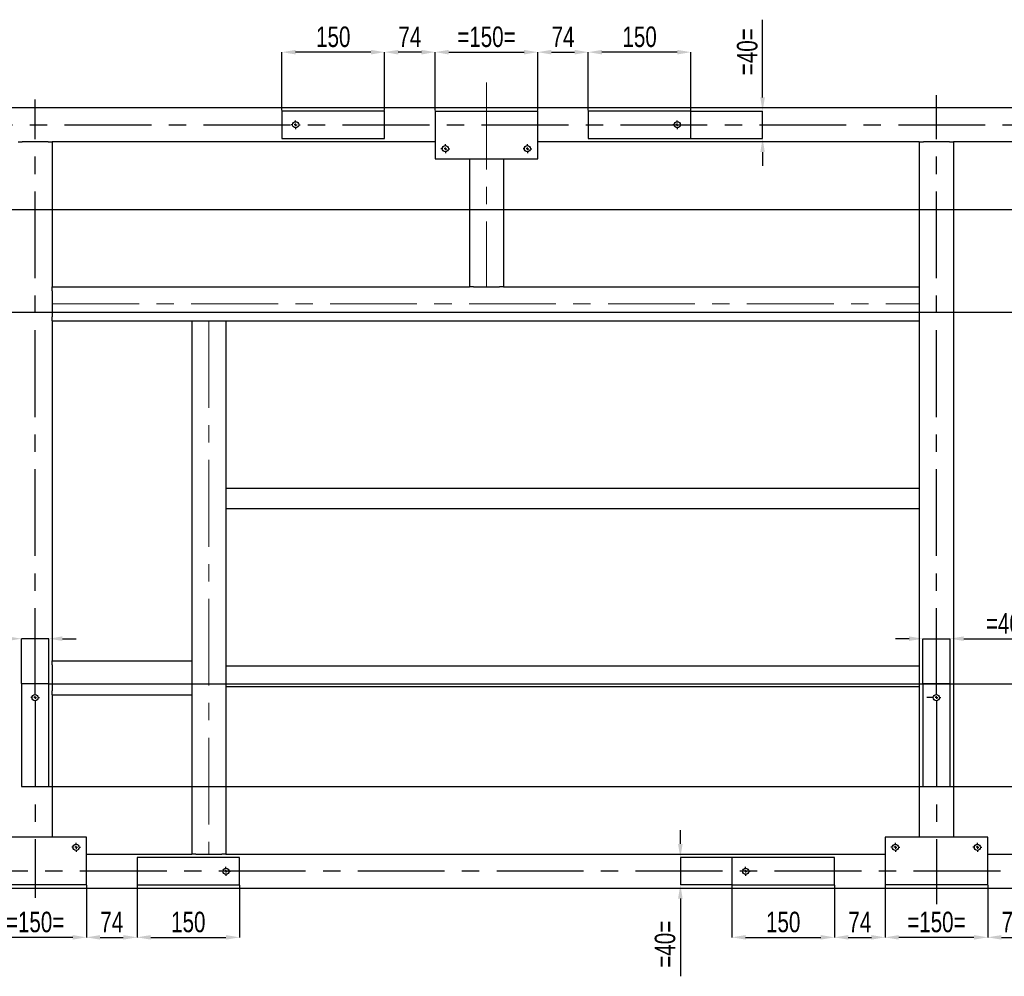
# Model space of a CAD drawing. Header units: millimetres. Extents: x 0 to 841, y 0 to 594.
# Tile 12 of 14: x 597 to 741, y 303 to 442. Entities that reach past the tile are written whole.
import ezdxf

# ---------------------------------------------------------------- set-up
doc = ezdxf.new("R2010")
doc.units = ezdxf.units.MM
doc.header["$PDSIZE"] = -1
doc.linetypes.add('CENTERX2', pattern=[20.32, 12.7, -2.54, 2.54, -2.54])
doc.layers.add('COTES', color=1, linetype='Continuous')
doc.layers.add('TRAIT-MIXTES', color=3, linetype='CENTERX2')
doc.layers.add('TRAIT-FORT', color=4, linetype='Continuous', lineweight=25)
doc.styles.add('SLDTEXTSTYLE0', font='TXT', dxfattribs={"width": 0.75})
doc.dimstyles.new('SLDDIMSTYLE0', dxfattribs={"dimtxt": 3, "dimasz": 2, "dimexe": 0, "dimexo": 0.0625, "dimgap": 0.75, "dimtad": 1, "dimdec": 0, "dimlfac": 10, "dimrnd": 1e-09, "dimzin": 12, "dimdsep": 46, "dimtxsty": 'SLDTEXTSTYLE0', "dimsah": 1, "dimcen": 0.09, "dimadec": 0, "dimazin": 3, "dimtfac": 1, "dimtdec": 0, "dimtofl": 0, "dimtmove": 0, "dimatfit": 3, "dimfxl": 1, "dimfrac": 2, "dimtolj": 1, "dimtzin": 12, "dimarcsym": 0})
doc.dimstyles.new('SLDDIMSTYLE1', dxfattribs={"dimtxt": 3, "dimasz": 2, "dimexe": 0, "dimexo": 0.0625, "dimgap": 0.75, "dimtad": 1, "dimdec": 0, "dimlfac": 10, "dimrnd": 1e-09, "dimzin": 12, "dimdsep": 46, "dimtxsty": 'SLDTEXTSTYLE0', "dimsah": 1, "dimcen": 0.09, "dimadec": 0, "dimazin": 3, "dimtfac": 1, "dimtdec": 0, "dimtmove": 0, "dimatfit": 0, "dimfxl": 1, "dimfrac": 2, "dimtolj": 1, "dimtzin": 12, "dimarcsym": 0})

# ---------------------------------------------------------------- blocks, each defined once
blk = doc.blocks.new('_D_69')
at = {"layer": 'COTES', "color": 0, "lineweight": -2, "transparency": 16777216}
for p, q in [((658.04, 429.17), (658.04, 437.73)), ((660.04, 437.73), (671.04, 437.73)), ((673.04, 429.17), (673.04, 437.73))]:
    blk.add_line(p, q, dxfattribs=at)
at = {"layer": 'COTES', "color": 0, "transparency": 16777216}
for points in [[(660.04, 438.06), (660.04, 437.39), (658.04, 437.73)], [(671.04, 438.06), (671.04, 437.39), (673.04, 437.73)]]:
    blk.add_solid(points, dxfattribs=at)
at = {"layer": 'Defpoints', "color": 0, "transparency": 16777216}
for p in [(673.04, 437.73), (658.04, 429.1), (673.04, 429.1)]:
    blk.add_point(p, dxfattribs=at)
at = {"layer": 'COTES', "color": 0, "transparency": 16777216, "insert": (665.54, 441.48), "char_height": 3, "attachment_point": 2, "style": 'SLDTEXTSTYLE0'}
blk.add_mtext('\\A1;=150=', dxfattribs=at)
blk = doc.blocks.new('_D_70')
at = {"layer": 'COTES', "color": 0, "lineweight": -2, "transparency": 16777216}
for p, q in [((635.64, 429.17), (635.64, 437.73)), ((648.64, 437.73), (637.64, 437.73)), ((650.64, 429.17), (650.64, 437.73))]:
    blk.add_line(p, q, dxfattribs=at)
at = {"layer": 'COTES', "color": 0, "transparency": 16777216}
for points in [[(637.64, 438.06), (637.64, 437.39), (635.64, 437.73)], [(648.64, 438.06), (648.64, 437.39), (650.64, 437.73)]]:
    blk.add_solid(points, dxfattribs=at)
at = {"layer": 'Defpoints', "color": 0, "transparency": 16777216}
for p in [(635.64, 437.73), (635.64, 429.1), (650.64, 429.1)]:
    blk.add_point(p, dxfattribs=at)
at = {"layer": 'COTES', "color": 0, "transparency": 16777216, "insert": (643.14, 441.48), "char_height": 3, "attachment_point": 2, "style": 'SLDTEXTSTYLE0'}
blk.add_mtext('\\A1;150', dxfattribs=at)
blk = doc.blocks.new('_D_71')
at = {"layer": 'COTES', "color": 0, "lineweight": -2, "transparency": 16777216}
for p, q in [((680.44, 429.17), (680.44, 437.73)), ((693.44, 437.73), (682.44, 437.73)), ((695.44, 429.17), (695.44, 437.73))]:
    blk.add_line(p, q, dxfattribs=at)
at = {"layer": 'COTES', "color": 0, "transparency": 16777216}
for points in [[(682.44, 438.06), (682.44, 437.39), (680.44, 437.73)], [(693.44, 438.06), (693.44, 437.39), (695.44, 437.73)]]:
    blk.add_solid(points, dxfattribs=at)
at = {"layer": 'Defpoints', "color": 0, "transparency": 16777216}
for p in [(680.44, 437.73), (680.44, 429.1), (695.44, 429.1)]:
    blk.add_point(p, dxfattribs=at)
at = {"layer": 'COTES', "color": 0, "transparency": 16777216, "insert": (687.94, 441.48), "char_height": 3, "attachment_point": 2, "style": 'SLDTEXTSTYLE0'}
blk.add_mtext('\\A1;150', dxfattribs=at)
blk = doc.blocks.new('_D_72')
at = {"layer": 'COTES', "color": 0, "lineweight": -2, "transparency": 16777216}
for p, q in [((650.64, 429.17), (650.64, 437.73)), ((656.04, 437.73), (652.64, 437.73)), ((658.04, 429.17), (658.04, 437.73))]:
    blk.add_line(p, q, dxfattribs=at)
at = {"layer": 'COTES', "color": 0, "transparency": 16777216}
for points in [[(652.64, 438.06), (652.64, 437.39), (650.64, 437.73)], [(656.04, 438.06), (656.04, 437.39), (658.04, 437.73)]]:
    blk.add_solid(points, dxfattribs=at)
at = {"layer": 'Defpoints', "color": 0, "transparency": 16777216}
for p in [(650.64, 437.73), (650.64, 429.1), (658.04, 429.1)]:
    blk.add_point(p, dxfattribs=at)
at = {"layer": 'COTES', "color": 0, "transparency": 16777216, "insert": (654.34, 441.48), "char_height": 3, "attachment_point": 2, "style": 'SLDTEXTSTYLE0'}
blk.add_mtext('\\A1;74', dxfattribs=at)
blk = doc.blocks.new('_D_73')
at = {"layer": 'COTES', "color": 0, "lineweight": -2, "transparency": 16777216}
for p, q in [((673.04, 429.17), (673.04, 437.73)), ((675.04, 437.73), (678.44, 437.73)), ((680.44, 429.17), (680.44, 437.73))]:
    blk.add_line(p, q, dxfattribs=at)
at = {"layer": 'COTES', "color": 0, "transparency": 16777216}
for points in [[(675.04, 438.06), (675.04, 437.39), (673.04, 437.73)], [(678.44, 438.06), (678.44, 437.39), (680.44, 437.73)]]:
    blk.add_solid(points, dxfattribs=at)
at = {"layer": 'Defpoints', "color": 0, "transparency": 16777216}
for p in [(680.44, 437.73), (673.04, 429.1), (680.44, 429.1)]:
    blk.add_point(p, dxfattribs=at)
at = {"layer": 'COTES', "color": 0, "transparency": 16777216, "insert": (676.74, 441.48), "char_height": 3, "attachment_point": 2, "style": 'SLDTEXTSTYLE0'}
blk.add_mtext('\\A1;74', dxfattribs=at)
blk = doc.blocks.new('_D_81')
at = {"layer": 'COTES', "color": 0, "lineweight": -2, "transparency": 16777216}
for p, q in [((592.04, 315.84), (592.04, 308.23)), ((607.04, 315.84), (607.04, 308.23)), ((605.04, 308.23), (594.04, 308.23))]:
    blk.add_line(p, q, dxfattribs=at)
at = {"layer": 'COTES', "color": 0, "transparency": 16777216}
for points in [[(594.04, 308.56), (594.04, 307.9), (592.04, 308.23)], [(605.04, 308.56), (605.04, 307.9), (607.04, 308.23)]]:
    blk.add_solid(points, dxfattribs=at)
at = {"layer": 'Defpoints', "color": 0, "transparency": 16777216}
for p in [(592.04, 315.9), (607.04, 315.9), (592.04, 308.23)]:
    blk.add_point(p, dxfattribs=at)
at = {"layer": 'COTES', "color": 0, "transparency": 16777216, "insert": (599.54, 311.98), "char_height": 3, "attachment_point": 2, "style": 'SLDTEXTSTYLE0'}
blk.add_mtext('\\A1;=150=', dxfattribs=at)
blk = doc.blocks.new('_D_83')
at = {"layer": 'COTES', "color": 0, "lineweight": -2, "transparency": 16777216}
for p, q in [((614.44, 315.84), (614.44, 308.23)), ((629.44, 315.84), (629.44, 308.23)), ((616.44, 308.23), (627.44, 308.23))]:
    blk.add_line(p, q, dxfattribs=at)
at = {"layer": 'COTES', "color": 0, "transparency": 16777216}
for points in [[(616.44, 308.56), (616.44, 307.9), (614.44, 308.23)], [(627.44, 308.56), (627.44, 307.9), (629.44, 308.23)]]:
    blk.add_solid(points, dxfattribs=at)
at = {"layer": 'Defpoints', "color": 0, "transparency": 16777216}
for p in [(614.44, 315.9), (629.44, 315.9), (629.44, 308.23)]:
    blk.add_point(p, dxfattribs=at)
at = {"layer": 'COTES', "color": 0, "transparency": 16777216, "insert": (621.94, 311.98), "char_height": 3, "attachment_point": 2, "style": 'SLDTEXTSTYLE0'}
blk.add_mtext('\\A1;150', dxfattribs=at)
blk = doc.blocks.new('_D_85')
at = {"layer": 'COTES', "color": 0, "lineweight": -2, "transparency": 16777216}
for p, q in [((607.04, 315.84), (607.04, 308.23)), ((614.44, 315.84), (614.44, 308.23)), ((609.04, 308.23), (612.44, 308.23))]:
    blk.add_line(p, q, dxfattribs=at)
at = {"layer": 'COTES', "color": 0, "transparency": 16777216}
for points in [[(609.04, 308.56), (609.04, 307.9), (607.04, 308.23)], [(612.44, 308.56), (612.44, 307.9), (614.44, 308.23)]]:
    blk.add_solid(points, dxfattribs=at)
at = {"layer": 'Defpoints', "color": 0, "transparency": 16777216}
for p in [(607.04, 315.9), (614.44, 315.9), (614.44, 308.23)]:
    blk.add_point(p, dxfattribs=at)
at = {"layer": 'COTES', "color": 0, "transparency": 16777216, "insert": (610.74, 311.98), "char_height": 3, "attachment_point": 2, "style": 'SLDTEXTSTYLE0'}
blk.add_mtext('\\A1;74', dxfattribs=at)
blk = doc.blocks.new('_D_86')
at = {"layer": 'COTES', "color": 0, "lineweight": -2, "transparency": 16777216}
for p, q in [((723.84, 315.84), (723.84, 308.23)), ((738.84, 315.84), (738.84, 308.23)), ((736.84, 308.23), (725.84, 308.23))]:
    blk.add_line(p, q, dxfattribs=at)
at = {"layer": 'COTES', "color": 0, "transparency": 16777216}
for points in [[(725.84, 308.56), (725.84, 307.9), (723.84, 308.23)], [(736.84, 308.56), (736.84, 307.9), (738.84, 308.23)]]:
    blk.add_solid(points, dxfattribs=at)
at = {"layer": 'Defpoints', "color": 0, "transparency": 16777216}
for p in [(723.84, 315.9), (738.84, 315.9), (723.84, 308.23)]:
    blk.add_point(p, dxfattribs=at)
at = {"layer": 'COTES', "color": 0, "transparency": 16777216, "insert": (731.34, 311.98), "char_height": 3, "attachment_point": 2, "style": 'SLDTEXTSTYLE0'}
blk.add_mtext('\\A1;=150=', dxfattribs=at)
blk = doc.blocks.new('_D_87')
at = {"layer": 'COTES', "color": 0, "lineweight": -2, "transparency": 16777216}
for p, q in [((701.44, 315.84), (701.44, 308.23)), ((716.44, 315.84), (716.44, 308.23)), ((703.44, 308.23), (714.44, 308.23))]:
    blk.add_line(p, q, dxfattribs=at)
at = {"layer": 'COTES', "color": 0, "transparency": 16777216}
for points in [[(703.44, 308.56), (703.44, 307.9), (701.44, 308.23)], [(714.44, 308.56), (714.44, 307.9), (716.44, 308.23)]]:
    blk.add_solid(points, dxfattribs=at)
at = {"layer": 'Defpoints', "color": 0, "transparency": 16777216}
for p in [(701.44, 315.9), (716.44, 315.9), (716.44, 308.23)]:
    blk.add_point(p, dxfattribs=at)
at = {"layer": 'COTES', "color": 0, "transparency": 16777216, "insert": (708.94, 311.98), "char_height": 3, "attachment_point": 2, "style": 'SLDTEXTSTYLE0'}
blk.add_mtext('\\A1;150', dxfattribs=at)
blk = doc.blocks.new('_D_88')
at = {"layer": 'COTES', "color": 0, "lineweight": -2, "transparency": 16777216}
for p, q in [((716.44, 315.84), (716.44, 308.23)), ((723.84, 315.84), (723.84, 308.23)), ((718.44, 308.23), (721.84, 308.23))]:
    blk.add_line(p, q, dxfattribs=at)
at = {"layer": 'COTES', "color": 0, "transparency": 16777216}
for points in [[(718.44, 308.56), (718.44, 307.9), (716.44, 308.23)], [(721.84, 308.56), (721.84, 307.9), (723.84, 308.23)]]:
    blk.add_solid(points, dxfattribs=at)
at = {"layer": 'Defpoints', "color": 0, "transparency": 16777216}
for p in [(716.44, 315.9), (723.84, 315.9), (723.84, 308.23)]:
    blk.add_point(p, dxfattribs=at)
at = {"layer": 'COTES', "color": 0, "transparency": 16777216, "insert": (720.14, 311.98), "char_height": 3, "attachment_point": 2, "style": 'SLDTEXTSTYLE0'}
blk.add_mtext('\\A1;74', dxfattribs=at)
blk = doc.blocks.new('_D_89')
at = {"layer": 'COTES', "color": 0, "lineweight": -2, "transparency": 16777216}
for p, q in [((738.84, 315.84), (738.84, 308.23)), ((746.24, 315.84), (746.24, 308.23)), ((740.84, 308.23), (744.24, 308.23))]:
    blk.add_line(p, q, dxfattribs=at)
at = {"layer": 'COTES', "color": 0, "transparency": 16777216}
for points in [[(740.84, 308.56), (740.84, 307.9), (738.84, 308.23)], [(744.24, 308.56), (744.24, 307.9), (746.24, 308.23)]]:
    blk.add_solid(points, dxfattribs=at)
at = {"layer": 'Defpoints', "color": 0, "transparency": 16777216}
for p in [(738.84, 315.9), (746.24, 315.9), (746.24, 308.23)]:
    blk.add_point(p, dxfattribs=at)
at = {"layer": 'COTES', "color": 0, "transparency": 16777216, "insert": (742.54, 311.98), "char_height": 3, "attachment_point": 2, "style": 'SLDTEXTSTYLE0'}
blk.add_mtext('\\A1;74', dxfattribs=at)
blk = doc.blocks.new('_D_94')
at = {"layer": 'COTES', "color": 0, "lineweight": -2, "transparency": 16777216}
for p, q in [((557.3, 414.7), (825.36, 414.7)), ((825.36, 401.7), (825.36, 412.7)), ((557.3, 399.7), (825.36, 399.7))]:
    blk.add_line(p, q, dxfattribs=at)
at = {"layer": 'COTES', "color": 0, "transparency": 16777216}
for points in [[(825.03, 412.7), (825.69, 412.7), (825.36, 414.7)], [(825.03, 401.7), (825.69, 401.7), (825.36, 399.7)]]:
    blk.add_solid(points, dxfattribs=at)
at = {"layer": 'Defpoints', "color": 0, "transparency": 16777216}
for p in [(557.24, 414.7), (825.36, 414.7), (557.24, 399.7)]:
    blk.add_point(p, dxfattribs=at)
at = {"layer": 'COTES', "color": 0, "transparency": 16777216, "insert": (821.61, 407.2), "char_height": 3, "attachment_point": 2, "rotation": 90, "style": 'SLDTEXTSTYLE0'}
blk.add_mtext('\\A1;150', dxfattribs=at)
blk = doc.blocks.new('_D_95')
at = {"layer": 'COTES', "color": 0, "lineweight": -2, "transparency": 16777216}
for p, q in [((601.6, 345.3), (825.36, 345.3)), ((825.36, 332.3), (825.36, 343.3)), ((601.6, 330.3), (825.36, 330.3))]:
    blk.add_line(p, q, dxfattribs=at)
at = {"layer": 'COTES', "color": 0, "transparency": 16777216}
for points in [[(825.03, 343.3), (825.69, 343.3), (825.36, 345.3)], [(825.03, 332.3), (825.69, 332.3), (825.36, 330.3)]]:
    blk.add_solid(points, dxfattribs=at)
at = {"layer": 'Defpoints', "color": 0, "transparency": 16777216}
for p in [(601.54, 345.3), (825.36, 345.3), (601.54, 330.3)]:
    blk.add_point(p, dxfattribs=at)
at = {"layer": 'COTES', "color": 0, "transparency": 16777216, "insert": (821.61, 337.8), "char_height": 3, "attachment_point": 2, "rotation": 90, "style": 'SLDTEXTSTYLE0'}
blk.add_mtext('\\A1;150', dxfattribs=at)
blk = doc.blocks.new('_D_106')
at = {"layer": 'COTES', "color": 0, "lineweight": -2, "transparency": 16777216}
for p, q in [((693.9, 321.9), (693.9, 323.9)), ((701.37, 319.9), (693.9, 319.9)), ((693.9, 319.9), (693.9, 315.9)), ((701.37, 315.9), (693.9, 315.9)), ((693.9, 313.9), (693.9, 302.53))]:
    blk.add_line(p, q, dxfattribs=at)
at = {"layer": 'COTES', "color": 0, "transparency": 16777216}
for points in [[(693.56, 321.9), (694.23, 321.9), (693.9, 319.9)], [(693.56, 313.9), (694.23, 313.9), (693.9, 315.9)]]:
    blk.add_solid(points, dxfattribs=at)
at = {"layer": 'Defpoints', "color": 0, "transparency": 16777216}
for p in [(701.44, 319.9), (693.9, 315.9), (701.44, 315.9)]:
    blk.add_point(p, dxfattribs=at)
at = {"layer": 'COTES', "color": 0, "transparency": 16777216, "insert": (690.15, 307.22), "char_height": 3, "attachment_point": 2, "rotation": 90, "style": 'SLDTEXTSTYLE0'}
blk.add_mtext('\\A1;=40=', dxfattribs=at)
blk = doc.blocks.new('_D_107')
at = {"layer": 'COTES', "color": 0, "lineweight": -2, "transparency": 16777216}
for p, q in [((705.92, 431.1), (705.92, 442.48)), ((695.5, 429.1), (705.92, 429.1)), ((705.92, 425.1), (705.92, 429.1)), ((695.5, 425.1), (705.92, 425.1)), ((705.92, 423.1), (705.92, 421.1))]:
    blk.add_line(p, q, dxfattribs=at)
at = {"layer": 'COTES', "color": 0, "transparency": 16777216}
for points in [[(705.59, 431.1), (706.26, 431.1), (705.92, 429.1)], [(705.59, 423.1), (706.26, 423.1), (705.92, 425.1)]]:
    blk.add_solid(points, dxfattribs=at)
at = {"layer": 'Defpoints', "color": 0, "transparency": 16777216}
for p in [(695.44, 429.1), (705.92, 429.1), (695.44, 425.1)]:
    blk.add_point(p, dxfattribs=at)
at = {"layer": 'COTES', "color": 0, "transparency": 16777216, "insert": (702.17, 437.79), "char_height": 3, "attachment_point": 2, "rotation": 90, "style": 'SLDTEXTSTYLE0'}
blk.add_mtext('\\A1;=40=', dxfattribs=at)
blk = doc.blocks.new('_D_109')
at = {"layer": 'COTES', "color": 0, "lineweight": -2, "transparency": 16777216}
for p, q in [((595.54, 351.92), (584.16, 351.92)), ((597.54, 345.37), (597.54, 351.92)), ((601.54, 351.92), (597.54, 351.92)), ((601.54, 345.37), (601.54, 351.92)), ((603.54, 351.92), (605.54, 351.92))]:
    blk.add_line(p, q, dxfattribs=at)
at = {"layer": 'COTES', "color": 0, "transparency": 16777216}
for points in [[(595.54, 352.26), (595.54, 351.59), (597.54, 351.92)], [(603.54, 352.26), (603.54, 351.59), (601.54, 351.92)]]:
    blk.add_solid(points, dxfattribs=at)
at = {"layer": 'Defpoints', "color": 0, "transparency": 16777216}
for p in [(597.54, 351.92), (597.54, 345.3), (601.54, 345.3)]:
    blk.add_point(p, dxfattribs=at)
at = {"layer": 'COTES', "color": 0, "transparency": 16777216, "insert": (588.85, 355.67), "char_height": 3, "attachment_point": 2, "style": 'SLDTEXTSTYLE0'}
blk.add_mtext('\\A1;=40=', dxfattribs=at)
blk = doc.blocks.new('_D_110')
at = {"layer": 'COTES', "color": 0, "lineweight": -2, "transparency": 16777216}
for p, q in [((727.34, 351.92), (725.34, 351.92)), ((729.34, 345.37), (729.34, 351.92)), ((729.34, 351.92), (733.34, 351.92)), ((733.34, 345.37), (733.34, 351.92)), ((735.34, 351.92), (746.71, 351.92))]:
    blk.add_line(p, q, dxfattribs=at)
at = {"layer": 'COTES', "color": 0, "transparency": 16777216}
for points in [[(727.34, 352.26), (727.34, 351.59), (729.34, 351.92)], [(735.34, 352.26), (735.34, 351.59), (733.34, 351.92)]]:
    blk.add_solid(points, dxfattribs=at)
at = {"layer": 'Defpoints', "color": 0, "transparency": 16777216}
for p in [(729.34, 351.92), (729.34, 345.3), (733.34, 345.3)]:
    blk.add_point(p, dxfattribs=at)
at = {"layer": 'COTES', "color": 0, "transparency": 16777216, "insert": (742.02, 355.67), "char_height": 3, "attachment_point": 2, "style": 'SLDTEXTSTYLE0'}
blk.add_mtext('\\A1;=40=', dxfattribs=at)
blk = doc.blocks.new('SW_CENTERMARKSYMBOL_8')
at = {"layer": 'TRAIT-MIXTES', "color": 0}
for p, q in [((-0.4, 0), (-0.65, 0)), ((0, 0), (-0.2, 0)), ((0, 0.4), (0, 0.65)), ((0, 0), (0, 0.2)), ((0, 0), (0, -0.2)), ((0, 0), (0.2, 0)), ((0.4, 0), (0.65, 0)), ((0, -0.4), (0, -0.65))]:
    blk.add_line(p, q, dxfattribs=at)
blk = doc.blocks.new('SW_CENTERMARKSYMBOL_10')
at = {"layer": 'TRAIT-MIXTES', "color": 0}
blk.add_line((0.4, 0), (235.96, 0), dxfattribs=at)
blk = doc.blocks.new('SW_CENTERMARKSYMBOL_13')
at = {"layer": 'TRAIT-MIXTES', "color": 0}
for p, q in [((-0.4, 0), (-0.65, 0)), ((0, 0), (-0.2, 0)), ((0, 0.4), (0, 0.65)), ((0, 0), (0, 0.2)), ((0, 0), (0, -0.2)), ((0, 0), (0.2, 0)), ((0.4, 0), (0.65, 0)), ((0, -0.4), (0, -0.65))]:
    blk.add_line(p, q, dxfattribs=at)
blk = doc.blocks.new('SW_CENTERMARKSYMBOL_15')
at = {"layer": 'TRAIT-MIXTES', "color": 0}
for p, q in [((0, 0.4), (0, 88.13)), ((-0.4, 0), (-1.38, 0)), ((0, 0), (-0.2, 0)), ((0, 0), (0, 0.2)), ((0, 0), (0, -0.2)), ((0, 0), (0.2, 0)), ((0.4, 0), (0.65, 0)), ((0, -0.4), (0, -30.2))]:
    blk.add_line(p, q, dxfattribs=at)
blk = doc.blocks.new('SW_CENTERMARKSYMBOL_17')
at = {"layer": 'TRAIT-MIXTES', "color": 0}
for p, q in [((-0.4, 0), (-0.65, 0)), ((0, 0), (-0.2, 0)), ((0, 0.4), (0, 0.65)), ((0, 0), (0, 0.2)), ((0, 0), (0, -0.2)), ((0, 0), (0.2, 0)), ((0.4, 0), (0.65, 0)), ((0, -0.4), (0, -0.65))]:
    blk.add_line(p, q, dxfattribs=at)
blk = doc.blocks.new('SW_CENTERMARKSYMBOL_20')
at = {"layer": 'TRAIT-MIXTES', "color": 0}
for p, q in [((-0.4, 0), (-0.65, 0)), ((0, 0), (-0.2, 0)), ((0, 0.4), (0, 0.65)), ((0, 0), (0, 0.2)), ((0, 0), (0, -0.2)), ((0, 0), (0.2, 0)), ((0.4, 0), (0.65, 0)), ((0, -0.4), (0, -0.65))]:
    blk.add_line(p, q, dxfattribs=at)
blk = doc.blocks.new('SW_CENTERMARKSYMBOL_24')
at = {"layer": 'TRAIT-MIXTES', "color": 0}
for p, q in [((-0.4, 0), (-0.65, 0)), ((0, 0), (-0.2, 0)), ((0, 0.4), (0, 0.65)), ((0, 0), (0, 0.2)), ((0, 0), (0, -0.2)), ((0, 0), (0.2, 0)), ((0.4, 0), (0.65, 0)), ((0, -0.4), (0, -0.65))]:
    blk.add_line(p, q, dxfattribs=at)
blk = doc.blocks.new('SW_CENTERMARKSYMBOL_25')
at = {"layer": 'TRAIT-MIXTES', "color": 0}
for p, q in [((-0.4, 0), (-0.65, 0)), ((0, 0), (-0.2, 0)), ((0, 0.4), (0, 0.65)), ((0, 0), (0, 0.2)), ((0, 0), (0, -0.2)), ((0, 0), (0.2, 0)), ((0.4, 0), (0.65, 0)), ((0, -0.4), (0, -0.65))]:
    blk.add_line(p, q, dxfattribs=at)
blk = doc.blocks.new('SW_CENTERMARKSYMBOL_26')
at = {"layer": 'TRAIT-MIXTES', "color": 0}
for p, q in [((-0.4, 0), (-0.65, 0)), ((0, 0), (-0.2, 0)), ((0, 0.4), (0, 0.65)), ((0, 0), (0, 0.2)), ((0, 0), (0, -0.2)), ((0, 0), (0.2, 0)), ((0.4, 0), (0.65, 0)), ((0, -0.4), (0, -0.65))]:
    blk.add_line(p, q, dxfattribs=at)
blk = doc.blocks.new('SW_CENTERMARKSYMBOL_30')
at = {"layer": 'TRAIT-MIXTES', "color": 0}
for p, q in [((0, 0.4), (0, 87.48)), ((-0.4, 0), (-0.65, 0)), ((0, 0), (-0.2, 0)), ((0, 0), (0, 0.2)), ((0, 0), (0, -0.2)), ((0, 0), (0.2, 0)), ((0.4, 0), (0.65, 0)), ((0, -0.4), (0, -29.27))]:
    blk.add_line(p, q, dxfattribs=at)
blk = doc.blocks.new('SW_CENTERMARKSYMBOL_31')
at = {"layer": 'TRAIT-MIXTES', "color": 0}
for p, q in [((-0.4, 0), (-0.65, 0)), ((0, 0), (-0.2, 0)), ((0, 0.4), (0, 0.65)), ((0, 0), (0, 0.2)), ((0, 0), (0, -0.2)), ((0, 0), (0.2, 0)), ((0.4, 0), (0.65, 0)), ((0, -0.4), (0, -0.65))]:
    blk.add_line(p, q, dxfattribs=at)
blk = doc.blocks.new('SW_CENTERMARKSYMBOL_32')
at = {"layer": 'TRAIT-MIXTES', "color": 0}
for p, q in [((-0.4, 0), (-0.65, 0)), ((0, 0), (-0.2, 0)), ((0, 0.4), (0, 0.65)), ((0, 0), (0, 0.2)), ((0, 0), (0, -0.2)), ((0, 0), (0.2, 0)), ((0.4, 0), (0.65, 0)), ((0, -0.4), (0, -0.65))]:
    blk.add_line(p, q, dxfattribs=at)
blk = doc.blocks.new('SW_CENTERMARKSYMBOL_36')
at = {"layer": 'TRAIT-MIXTES', "color": 0}
blk.add_line((-0.4, 0), (-266.37, 0), dxfattribs=at)

msp = doc.modelspace()

# ---------------------------------------------------------------- linework, layer by layer
at = {"layer": 'TRAIT-FORT', "lineweight": 25}
for p, q in [((812.14, 429.6), (520.64, 429.6)), ((650.64, 429.1), (635.64, 429.1)), ((635.64, 429.1), (635.64, 425.1)), ((650.64, 425.1), (650.64, 429.1)), ((658.04, 429.1), (658.04, 422.1)), ((658.04, 429.1), (673.04, 429.1)), ((673.04, 422.1), (673.04, 429.1)), ((695.44, 429.1), (680.44, 429.1)), ((680.44, 429.1), (680.44, 425.1)), ((695.44, 425.1), (695.44, 429.1)), ((635.64, 425.1), (650.64, 425.1)), ((680.44, 425.1), (695.44, 425.1)), ((597.04, 424.6), (597.64, 424.6)), ((601.44, 424.6), (597.64, 424.6)), ((601.44, 424.6), (602.04, 424.6)), ((602.04, 424.6), (602.04, 403.4)), ((658.04, 424.6), (602.04, 424.6)), ((728.84, 424.6), (673.04, 424.6)), ((728.84, 424.6), (728.84, 403.4)), ((728.84, 424.6), (729.44, 424.6)), ((733.24, 424.6), (729.44, 424.6)), ((733.24, 424.6), (733.84, 424.6)), ((733.84, 424.6), (733.84, 322.9)), ((802.14, 424.6), (733.84, 424.6)), ((658.04, 422.1), (673.04, 422.1)), ((663.04, 422.1), (663.04, 403.4)), ((668.04, 422.1), (668.04, 403.4)), ((602.04, 403.4), (663.04, 403.4)), ((602.04, 402.8), (602.04, 403.4)), ((663.64, 403.4), (663.04, 403.4)), ((663.64, 403.4), (667.44, 403.4)), ((668.04, 403.4), (667.44, 403.4)), ((668.04, 403.4), (728.84, 403.4)), ((728.84, 403.4), (728.84, 402.8)), ((602.04, 402.8), (602.04, 399)), ((728.84, 402.8), (728.84, 399)), ((602.04, 398.4), (602.04, 399)), ((728.84, 399), (728.84, 398.4)), ((602.04, 398.4), (622.44, 398.4)), ((602.04, 398.4), (602.04, 348.7)), ((622.44, 398.4), (622.44, 348.7)), ((622.44, 398.4), (623.04, 398.4)), ((623.04, 398.4), (626.84, 398.4)), ((626.84, 398.4), (627.44, 398.4)), ((627.44, 398.4), (728.84, 398.4)), ((627.44, 398.4), (627.44, 320.4)), ((728.84, 398.4), (728.84, 322.9)), ((728.84, 373.9), (627.44, 373.9)), ((728.84, 370.9), (627.44, 370.9)), ((602.04, 348.1), (602.04, 348.7)), ((602.04, 348.7), (622.44, 348.7)), ((622.44, 348.7), (622.44, 348.1)), ((602.04, 348.1), (602.04, 344.3)), ((622.44, 348.1), (622.44, 344.3)), ((728.84, 347.9), (627.44, 347.9)), ((597.54, 345.3), (597.54, 330.3)), ((601.54, 345.3), (597.54, 345.3)), ((601.54, 330.3), (601.54, 345.3)), ((602.04, 343.7), (602.04, 344.3)), ((622.44, 344.3), (622.44, 343.7)), ((728.84, 344.9), (627.44, 344.9)), ((729.34, 345.3), (729.34, 330.3)), ((733.34, 345.3), (729.34, 345.3)), ((733.34, 330.3), (733.34, 345.3)), ((602.04, 343.7), (622.44, 343.7)), ((602.04, 343.7), (602.04, 322.9)), ((622.44, 343.7), (622.44, 320.4)), ((597.54, 330.3), (601.54, 330.3)), ((729.34, 330.3), (733.34, 330.3)), ((607.04, 322.9), (592.04, 322.9)), ((607.04, 315.9), (607.04, 322.9)), ((723.84, 322.9), (723.84, 315.9)), ((738.84, 322.9), (723.84, 322.9)), ((738.84, 315.9), (738.84, 322.9)), ((607.04, 320.4), (622.44, 320.4)), ((629.44, 319.9), (614.44, 319.9)), ((614.44, 319.9), (614.44, 315.9)), ((623.04, 320.4), (622.44, 320.4)), ((623.04, 320.4), (626.84, 320.4)), ((627.44, 320.4), (626.84, 320.4)), ((627.44, 320.4), (723.84, 320.4)), ((629.44, 315.9), (629.44, 319.9)), ((701.44, 319.9), (701.44, 315.9)), ((716.44, 319.9), (701.44, 319.9)), ((716.44, 315.9), (716.44, 319.9)), ((738.84, 320.4), (802.14, 320.4)), ((520.64, 315.4), (812.14, 315.4)), ((607.04, 315.9), (592.04, 315.9)), ((614.44, 315.9), (629.44, 315.9)), ((701.44, 315.9), (716.44, 315.9)), ((738.84, 315.9), (723.84, 315.9))]:
    msp.add_line(p, q, dxfattribs=at)
for centre in [(637.64, 427.1), (693.44, 427.1), (659.54, 423.6), (671.54, 423.6), (599.54, 343.3), (731.34, 343.3), (605.54, 321.4), (725.34, 321.4), (737.34, 321.4), (627.44, 317.9), (703.44, 317.9)]:
    msp.add_circle(centre, 0.45, dxfattribs=at)
at = {"layer": 'TRAIT-MIXTES', "lineweight": 18}
for p, q in [((665.54, 433.28), (665.54, 403.4)), ((602.04, 400.9), (728.84, 400.9)), ((624.94, 398.4), (624.94, 320.4))]:
    msp.add_line(p, q, dxfattribs=at)

# ---------------------------------------------------------------- block references
at = {"layer": 'TRAIT-MIXTES'}
for name, p in [('SW_CENTERMARKSYMBOL_30', (599.54, 343.3)), ('SW_CENTERMARKSYMBOL_15', (731.34, 343.3)), ('SW_CENTERMARKSYMBOL_10', (583.14, 427.1)), ('SW_CENTERMARKSYMBOL_8', (637.64, 427.1)), ('SW_CENTERMARKSYMBOL_26', (693.44, 427.1)), ('SW_CENTERMARKSYMBOL_25', (659.54, 423.6)), ('SW_CENTERMARKSYMBOL_24', (671.54, 423.6)), ('SW_CENTERMARKSYMBOL_17', (605.54, 321.4)), ('SW_CENTERMARKSYMBOL_32', (725.34, 321.4)), ('SW_CENTERMARKSYMBOL_31', (737.34, 321.4)), ('SW_CENTERMARKSYMBOL_36', (781.74, 317.9)), ('SW_CENTERMARKSYMBOL_13', (627.44, 317.9)), ('SW_CENTERMARKSYMBOL_20', (703.44, 317.9))]:
    msp.add_blockref(name, p, dxfattribs=at)

# ---------------------------------------------------------------- dimensions: what is measured, and where the dimension line sits
at = {"layer": 'COTES'}
for base, p1, p2, picture, middle in [((705.92, 429.1), (695.44, 425.1), (695.44, 429.1), '_D_107', (705.92, 437.79)), ((693.9, 315.9), (701.44, 319.9), (701.44, 315.9), '_D_106', (693.9, 307.22))]:
    dim = msp.add_linear_dim(base=base, p1=p1, p2=p2, angle=90, text='=<>=', dimstyle='SLDDIMSTYLE1', dxfattribs=at)
    dim.commit()
    dim.dimension.update_dxf_attribs({"geometry": picture, "text_midpoint": middle, "dimtype": 160})
for base, p1, p2, dimstyle, picture, middle in [((635.64, 437.73), (650.64, 429.1), (635.64, 429.1), 'SLDDIMSTYLE0', '_D_70', (643.14, 437.73)), ((650.64, 437.73), (658.04, 429.1), (650.64, 429.1), 'SLDDIMSTYLE1', '_D_72', (654.34, 437.73)), ((680.44, 437.73), (673.04, 429.1), (680.44, 429.1), 'SLDDIMSTYLE1', '_D_73', (676.74, 437.73)), ((680.44, 437.73), (695.44, 429.1), (680.44, 429.1), 'SLDDIMSTYLE0', '_D_71', (687.94, 437.73)), ((614.44, 308.23), (607.04, 315.9), (614.44, 315.9), 'SLDDIMSTYLE1', '_D_85', (610.74, 308.23)), ((629.44, 308.23), (614.44, 315.9), (629.44, 315.9), 'SLDDIMSTYLE0', '_D_83', (621.94, 308.23)), ((716.44, 308.23), (701.44, 315.9), (716.44, 315.9), 'SLDDIMSTYLE0', '_D_87', (708.94, 308.23)), ((723.84, 308.23), (716.44, 315.9), (723.84, 315.9), 'SLDDIMSTYLE1', '_D_88', (720.14, 308.23)), ((746.24, 308.23), (738.84, 315.9), (746.24, 315.9), 'SLDDIMSTYLE1', '_D_89', (742.54, 308.23))]:
    dim = msp.add_linear_dim(base=base, p1=p1, p2=p2, dimstyle=dimstyle, dxfattribs=at)
    dim.commit()
    dim.dimension.update_dxf_attribs({"geometry": picture, "text_midpoint": middle, "dimtype": 160})
for base, p1, p2, dimstyle, picture, middle in [((673.04, 437.73), (658.04, 429.1), (673.04, 429.1), 'SLDDIMSTYLE0', '_D_69', (665.54, 437.73)), ((597.54, 351.92), (601.54, 345.3), (597.54, 345.3), 'SLDDIMSTYLE1', '_D_109', (588.85, 351.92)), ((729.34, 351.92), (733.34, 345.3), (729.34, 345.3), 'SLDDIMSTYLE1', '_D_110', (742.02, 351.92)), ((592.04, 308.23), (607.04, 315.9), (592.04, 315.9), 'SLDDIMSTYLE0', '_D_81', (599.54, 308.23)), ((723.84, 308.23), (738.84, 315.9), (723.84, 315.9), 'SLDDIMSTYLE0', '_D_86', (731.34, 308.23))]:
    dim = msp.add_linear_dim(base=base, p1=p1, p2=p2, text='=<>=', dimstyle=dimstyle, dxfattribs=at)
    dim.commit()
    dim.dimension.update_dxf_attribs({"geometry": picture, "text_midpoint": middle, "dimtype": 160})
for base, p1, p2, picture, middle in [((825.36, 414.7), (557.24, 399.7), (557.24, 414.7), '_D_94', (825.36, 407.2)), ((825.36, 345.3), (601.54, 330.3), (601.54, 345.3), '_D_95', (825.36, 337.8))]:
    dim = msp.add_linear_dim(base=base, p1=p1, p2=p2, angle=90, dimstyle='SLDDIMSTYLE0', dxfattribs=at)
    dim.commit()
    dim.dimension.update_dxf_attribs({"geometry": picture, "text_midpoint": middle, "dimtype": 160})

doc.saveas('drawing.dxf')
